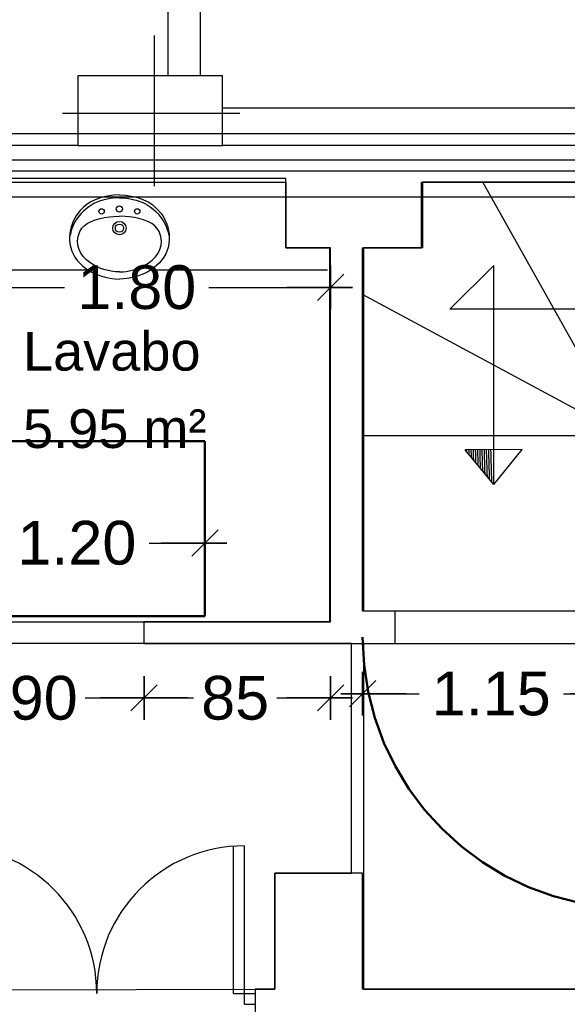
# Model space of a CAD drawing. Header units: metres. Extents: x -1 to 438, y -6 to 57.
# Tile 25 of 33: x 409.26 to 411.76, y 24.3 to 28.8. Entities that reach past the tile are written whole.
import ezdxf

# ---------------------------------------------------------------- set-up
doc = ezdxf.new("R2010")
doc.units = ezdxf.units.M
doc.header["$PDMODE"] = 65
doc.linetypes.add('CONTINUA', pattern=[0])
doc.linetypes.add('VERDECKT', pattern=[9.525, 6.35, -3.175])
for name, color, linetype, lineweight in [('PB COTES', 7, 'CONTINUA', 25), ('PB ESCALES 2D', 7, 'CONTINUA', 25), ('PB LOCALS', 7, 'CONTINUA', 25), ('PB MOBLES', 7, 'CONTINUA', 25), ('PB MURS++', 7, 'CONTINUA', 25), ('PC MURS ACTUAL', 7, 'CONTINUA', 25)]:
    doc.layers.add(name, color=color, linetype=linetype, lineweight=lineweight)
doc.styles.add('ARIAL', font='arial.ttf')
doc.dimstyles.new('DIMSTYLE_4', dxfattribs={"dimtxt": 0.2, "dimasz": 0.2, "dimexe": 0, "dimexo": 1e-06, "dimgap": 0.1, "dimtad": 0, "dimdec": 0, "dimlfac": 100, "dimrnd": 1, "dimzin": 4, "dimdsep": 46, "dimtxsty": 'ARIAL', "dimblk1": 'ALL_ML_STRICH', "dimblk2": 'ALL_ML_STRICH', "dimsah": 1, "dimcen": 0, "dimse1": 1, "dimse2": 1, "dimclrd": 2, "dimclre": 2, "dimclrt": 2, "dimadec": 0, "dimazin": 0, "dimtfac": 1, "dimtdec": 0, "dimtix": 1, "dimtmove": 2, "dimatfit": 3, "dimfxl": 0, "dimtzin": 0, "dimlwd": 0, "dimlwe": 35, "dimarcsym": 0})
doc.dimstyles.new('DIMSTYLE_5', dxfattribs={"dimtxt": 0.2, "dimasz": 0.2, "dimexe": 0, "dimexo": 1e-06, "dimgap": 0.1, "dimtad": 0, "dimrnd": 0.01, "dimzin": 4, "dimdsep": 46, "dimtxsty": 'ARIAL', "dimblk1": 'ALL_ML_STRICH', "dimblk2": 'ALL_ML_STRICH', "dimsah": 1, "dimcen": 0, "dimse1": 1, "dimse2": 1, "dimclrd": 2, "dimclre": 2, "dimclrt": 2, "dimadec": 0, "dimazin": 0, "dimtfac": 1, "dimtdec": 0, "dimtix": 1, "dimtmove": 2, "dimatfit": 3, "dimfxl": 0, "dimtzin": 0, "dimlwd": 0, "dimlwe": 35, "dimarcsym": 0})

# ---------------------------------------------------------------- blocks, each defined once
blk = doc.blocks.new('ALL_ML_STRICH')
at = {"color": 0, "linetype": 'ByBlock', "lineweight": -2}
for p, q in [((0, -0.5), (0, 0.5)), ((-0.3, -0.3), (0.3, 0.3)), ((-1, 0), (0.5, 0))]:
    blk.add_line(p, q, dxfattribs=at)
blk = doc.blocks.new('*D55')
at = {"layer": 'DEFPOINTS', "color": 2, "linetype": 'CONTINUA', "lineweight": 35, "transparency": 33554687}
for p in [(410.8271, 26.1302), (411.9764, 26.1008), (410.8271, 25.7212)]:
    blk.add_point(p, dxfattribs=at)
at = {"layer": 'PB COTES', "color": 2, "linetype": 'CONTINUA', "lineweight": -2, "transparency": 33554687}
for p, q in [((410.8271, 25.7212), (411.0855, 25.7212)), ((411.7455, 25.7212), (411.9764, 25.7212))]:
    blk.add_line(p, q, dxfattribs=at)
at = {"layer": 'PB COTES', "color": 2, "linetype": 'CONTINUA', "lineweight": 35, "transparency": 33554687, "xscale": 0.2, "yscale": 0.2, "zscale": 0.2, "rotation": 180}
blk.add_blockref('ALL_ML_STRICH', (410.8271, 25.7212), dxfattribs=at)
at = {"layer": 'PB COTES', "color": 2, "linetype": 'CONTINUA', "lineweight": 35, "transparency": 33554687, "xscale": 0.2, "yscale": 0.2, "zscale": 0.2}
blk.add_blockref('ALL_ML_STRICH', (411.9764, 25.7212), dxfattribs=at)
at = {"layer": 'PB COTES', "color": 2, "linetype": 'CONTINUA', "lineweight": 35, "transparency": 33554687, "insert": (411.4155, 25.7212), "char_height": 0.2, "width": 0.8, "attachment_point": 5, "style": 'ARIAL'}
blk.add_mtext('\\A1;{\\A1;{1.15\\H0.132000;\\S^ ;}}', dxfattribs=at)
blk = doc.blocks.new('*D112')
at = {"layer": 'DEFPOINTS', "color": 2, "linetype": 'CONTINUA', "lineweight": 35, "transparency": 33554687}
for p in [(408.8793, 28.0782), (410.6806, 27.7608), (408.8793, 27.5799)]:
    blk.add_point(p, dxfattribs=at)
at = {"layer": 'PB COTES', "color": 2, "linetype": 'CONTINUA', "lineweight": -2, "transparency": 33554687}
for p, q in [((408.8793, 27.5799), (409.4647, 27.5799)), ((410.1247, 27.5799), (410.6806, 27.5799))]:
    blk.add_line(p, q, dxfattribs=at)
at = {"layer": 'PB COTES', "color": 2, "linetype": 'CONTINUA', "lineweight": 35, "transparency": 33554687, "xscale": 0.2, "yscale": 0.2, "zscale": 0.2, "rotation": 180}
blk.add_blockref('ALL_ML_STRICH', (408.8793, 27.5799), dxfattribs=at)
at = {"layer": 'PB COTES', "color": 2, "linetype": 'CONTINUA', "lineweight": 35, "transparency": 33554687, "xscale": 0.2, "yscale": 0.2, "zscale": 0.2}
blk.add_blockref('ALL_ML_STRICH', (410.6806, 27.5799), dxfattribs=at)
at = {"layer": 'PB COTES', "color": 2, "linetype": 'CONTINUA', "lineweight": 35, "transparency": 33554687, "insert": (409.7947, 27.5799), "char_height": 0.2, "width": 0.8, "attachment_point": 5, "style": 'ARIAL'}
blk.add_mtext('\\A1;{\\A1;{1.80\\H0.132000;\\S^ ;}}', dxfattribs=at)
blk = doc.blocks.new('*D131')
at = {"layer": 'DEFPOINTS', "color": 2, "linetype": 'CONTINUA', "lineweight": 35, "transparency": 33554687}
for p in [(408.928, 25.9508), (409.8279, 25.9508), (408.928, 25.7025)]:
    blk.add_point(p, dxfattribs=at)
at = {"layer": 'PB COTES', "color": 2, "linetype": 'CONTINUA', "lineweight": -2, "transparency": 33554687}
for p, q in [((408.928, 25.7025), (409.1792, 25.7025)), ((409.5592, 25.7025), (409.8279, 25.7025))]:
    blk.add_line(p, q, dxfattribs=at)
at = {"layer": 'PB COTES', "color": 2, "linetype": 'CONTINUA', "lineweight": 35, "transparency": 33554687, "xscale": 0.2, "yscale": 0.2, "zscale": 0.2, "rotation": 180}
blk.add_blockref('ALL_ML_STRICH', (408.928, 25.7025), dxfattribs=at)
at = {"layer": 'PB COTES', "color": 2, "linetype": 'CONTINUA', "lineweight": 35, "transparency": 33554687, "xscale": 0.2, "yscale": 0.2, "zscale": 0.2}
blk.add_blockref('ALL_ML_STRICH', (409.8279, 25.7025), dxfattribs=at)
at = {"layer": 'PB COTES', "color": 2, "linetype": 'CONTINUA', "lineweight": 35, "transparency": 33554687, "insert": (409.3692, 25.7015), "char_height": 0.2, "width": 0.4, "attachment_point": 5, "style": 'ARIAL'}
blk.add_mtext('\\A1;{90}', dxfattribs=at)
blk = doc.blocks.new('*D132')
at = {"layer": 'DEFPOINTS', "color": 2, "linetype": 'CONTINUA', "lineweight": 35, "transparency": 33554687}
for p in [(410.6806, 26.0508), (409.8279, 25.9508), (409.8279, 25.7025)]:
    blk.add_point(p, dxfattribs=at)
at = {"layer": 'PB COTES', "color": 2, "linetype": 'CONTINUA', "lineweight": -2, "transparency": 33554687}
for p, q in [((409.8279, 25.7025), (410.0544, 25.7025)), ((410.4344, 25.7025), (410.6806, 25.7025))]:
    blk.add_line(p, q, dxfattribs=at)
at = {"layer": 'PB COTES', "color": 2, "linetype": 'CONTINUA', "lineweight": 35, "transparency": 33554687, "xscale": 0.2, "yscale": 0.2, "zscale": 0.2, "rotation": 180}
blk.add_blockref('ALL_ML_STRICH', (409.8279, 25.7025), dxfattribs=at)
at = {"layer": 'PB COTES', "color": 2, "linetype": 'CONTINUA', "lineweight": 35, "transparency": 33554687, "xscale": 0.2, "yscale": 0.2, "zscale": 0.2}
blk.add_blockref('ALL_ML_STRICH', (410.6806, 25.7025), dxfattribs=at)
at = {"layer": 'PB COTES', "color": 2, "linetype": 'CONTINUA', "lineweight": 35, "transparency": 33554687, "insert": (410.2444, 25.7015), "char_height": 0.2, "width": 0.4, "attachment_point": 5, "style": 'ARIAL'}
blk.add_mtext('\\A1;{85}', dxfattribs=at)
blk = doc.blocks.new('*D137')
at = {"layer": 'DEFPOINTS', "color": 2, "linetype": 'CONTINUA', "lineweight": 35, "transparency": 33554687}
for p in [(408.9061, 26.4108), (408.9061, 26.3713), (410.1061, 26.3439)]:
    blk.add_point(p, dxfattribs=at)
at = {"layer": 'PB COTES', "color": 2, "linetype": 'CONTINUA', "lineweight": -2, "transparency": 33554687}
for p, q in [((408.9061, 26.4108), (409.1908, 26.4108)), ((409.8508, 26.4108), (410.1061, 26.4108))]:
    blk.add_line(p, q, dxfattribs=at)
at = {"layer": 'PB COTES', "color": 2, "linetype": 'CONTINUA', "lineweight": 35, "transparency": 33554687, "xscale": 0.2, "yscale": 0.2, "zscale": 0.2, "rotation": 180}
blk.add_blockref('ALL_ML_STRICH', (408.9061, 26.4108), dxfattribs=at)
at = {"layer": 'PB COTES', "color": 2, "linetype": 'CONTINUA', "lineweight": 35, "transparency": 33554687, "xscale": 0.2, "yscale": 0.2, "zscale": 0.2}
blk.add_blockref('ALL_ML_STRICH', (410.1061, 26.4108), dxfattribs=at)
at = {"layer": 'PB COTES', "color": 2, "linetype": 'CONTINUA', "lineweight": 35, "transparency": 33554687, "insert": (409.5208, 26.4108), "char_height": 0.2, "width": 0.8, "attachment_point": 5, "style": 'ARIAL'}
blk.add_mtext('\\A1;{\\A1;{1.20\\H0.132000;\\S^ ;}}', dxfattribs=at)

msp = doc.modelspace()

# ---------------------------------------------------------------- linework, layer by layer
at = {"layer": 'PB ESCALES 2D', "color": 7, "linetype": 'CONTINUA', "lineweight": 25, "transparency": 33554687}
for p, q in [((408.87645, 28.06078), (410.47645, 28.06078)), ((412.02645, 26.90078), (411.37691, 28.06078)), ((409.58477, 27.97105), (409.5674, 27.95999)), ((409.60493, 27.9809), (409.58477, 27.97105)), ((409.6318, 27.99058), (409.60493, 27.9809)), ((409.62496, 27.97463), (409.60832, 27.96798)), ((409.63948, 27.97927), (409.62496, 27.97463)), ((409.66132, 27.9979), (409.6318, 27.99058)), ((409.66, 27.98435), (409.63948, 27.97927)), ((409.67386, 27.98685), (409.66, 27.98435)), ((409.68787, 28.00173), (409.66132, 27.9979)), ((409.69414, 27.98919), (409.67386, 27.98685)), ((409.71537, 28.00305), (409.68787, 28.00173)), ((409.71537, 27.99002), (409.69414, 27.98919)), ((409.71537, 28.00305), (409.74287, 28.00173)), ((409.71537, 27.99002), (409.7366, 27.98919)), ((409.7366, 27.98919), (409.75687, 27.98685)), ((409.74287, 28.00173), (409.76942, 27.9979)), ((409.75687, 27.98685), (409.77074, 27.98435)), ((409.76942, 27.9979), (409.79894, 27.99058)), ((409.77074, 27.98435), (409.79126, 27.97927)), ((409.79126, 27.97927), (409.80578, 27.97463)), ((409.79894, 27.99058), (409.8258, 27.9809)), ((409.80578, 27.97463), (409.82242, 27.96798)), ((409.8258, 27.9809), (409.84597, 27.97105)), ((409.84597, 27.97105), (409.86334, 27.95999)), ((409.53602, 27.93185), (409.52498, 27.91831)), ((409.55174, 27.94751), (409.53602, 27.93185)), ((409.54921, 27.92757), (409.53815, 27.91597)), ((409.56119, 27.93834), (409.54921, 27.92757)), ((409.5674, 27.95999), (409.55174, 27.94751)), ((409.57486, 27.94881), (409.56119, 27.93834)), ((409.58892, 27.95787), (409.57486, 27.94881)), ((409.59867, 27.96327), (409.58892, 27.95787)), ((409.60832, 27.96798), (409.59867, 27.96327)), ((409.82242, 27.96798), (409.83207, 27.96327)), ((409.83207, 27.96327), (409.84182, 27.95787)), ((409.84182, 27.95787), (409.85588, 27.94881)), ((409.85588, 27.94881), (409.86955, 27.93834)), ((409.86334, 27.95999), (409.879, 27.94751)), ((409.86955, 27.93834), (409.88153, 27.92757)), ((409.879, 27.94751), (409.89472, 27.93185)), ((409.88153, 27.92757), (409.89259, 27.91597)), ((409.89472, 27.93185), (409.90576, 27.91831)), ((409.50577, 27.8863), (409.49867, 27.86925)), ((409.51216, 27.87929), (409.50387, 27.86277)), ((409.51091, 27.89636), (409.50577, 27.8863)), ((409.51697, 27.90663), (409.51091, 27.89636)), ((409.52108, 27.89383), (409.51216, 27.87929)), ((409.52498, 27.91831), (409.51697, 27.90663)), ((409.53815, 27.91597), (409.52108, 27.89383)), ((409.56718, 27.87221), (409.58246, 27.8806)), ((409.58246, 27.8806), (409.60487, 27.88863)), ((409.60487, 27.88863), (409.62692, 27.89485)), ((409.62692, 27.89485), (409.64699, 27.89925)), ((409.64699, 27.89925), (409.67064, 27.90295)), ((409.67064, 27.90295), (409.68918, 27.90475)), ((409.68918, 27.90475), (409.71537, 27.90569)), ((409.74156, 27.90475), (409.71537, 27.90569)), ((409.7601, 27.90295), (409.74156, 27.90475)), ((409.78375, 27.89925), (409.7601, 27.90295)), ((409.80381, 27.89485), (409.78375, 27.89925)), ((409.82587, 27.88863), (409.80381, 27.89485)), ((409.84828, 27.8806), (409.82587, 27.88863)), ((409.86356, 27.87221), (409.84828, 27.8806)), ((409.89259, 27.91597), (409.90966, 27.89383)), ((409.90576, 27.91831), (409.91377, 27.90663)), ((409.90966, 27.89383), (409.91857, 27.87929)), ((409.91377, 27.90663), (409.91983, 27.89636)), ((409.91857, 27.87929), (409.92686, 27.86277)), ((409.91983, 27.89636), (409.92497, 27.8863)), ((409.92497, 27.8863), (409.93207, 27.86925)), ((409.49055, 27.83934), (409.48838, 27.82451)), ((409.49456, 27.85648), (409.49055, 27.83934)), ((409.49664, 27.84434), (409.49322, 27.83324)), ((409.49867, 27.86925), (409.49456, 27.85648)), ((409.50387, 27.86277), (409.49664, 27.84434)), ((409.52599, 27.81281), (409.53412, 27.83497)), ((409.53412, 27.83497), (409.54382, 27.85031)), ((409.54382, 27.85031), (409.55429, 27.86191)), ((409.55429, 27.86191), (409.56718, 27.87221)), ((409.87645, 27.86191), (409.86356, 27.87221)), ((409.88692, 27.85031), (409.87645, 27.86191)), ((409.89661, 27.83497), (409.88692, 27.85031)), ((409.90475, 27.81281), (409.89661, 27.83497)), ((409.92686, 27.86277), (409.9341, 27.84434)), ((409.93207, 27.86925), (409.93617, 27.85648)), ((409.9341, 27.84434), (409.93752, 27.83324)), ((409.93617, 27.85648), (409.94019, 27.83934)), ((409.94019, 27.83934), (409.94236, 27.82451)), ((409.48751, 27.81306), (409.48739, 27.79915)), ((409.48739, 27.79915), (409.48927, 27.7791)), ((409.48838, 27.82451), (409.48751, 27.81306)), ((409.49322, 27.83324), (409.48937, 27.81695)), ((409.52334, 27.79158), (409.52599, 27.81281)), ((409.52482, 27.77286), (409.52334, 27.79158)), ((409.9074, 27.79158), (409.90475, 27.81281)), ((409.90592, 27.77286), (409.9074, 27.79158)), ((409.93752, 27.83324), (409.94137, 27.81695)), ((409.94335, 27.79915), (409.94147, 27.7791)), ((409.94236, 27.82451), (409.94323, 27.81306)), ((409.94323, 27.81306), (409.94335, 27.79915)), ((409.48927, 27.7791), (409.4927, 27.7627)), ((409.4927, 27.7627), (409.49825, 27.74559)), ((409.49825, 27.74559), (409.50372, 27.73303)), ((409.53062, 27.75271), (409.52482, 27.77286)), ((409.53841, 27.73731), (409.53062, 27.75271)), ((409.89233, 27.73731), (409.90012, 27.75271)), ((409.90012, 27.75271), (409.90592, 27.77286)), ((409.93249, 27.74559), (409.92702, 27.73303)), ((409.93804, 27.7627), (409.93249, 27.74559)), ((409.94147, 27.7791), (409.93804, 27.7627)), ((409.50372, 27.73303), (409.51194, 27.71815)), ((409.51194, 27.71815), (409.52404, 27.70124)), ((409.52404, 27.70124), (409.53364, 27.69049)), ((409.55063, 27.72021), (409.53841, 27.73731)), ((409.56588, 27.70492), (409.55063, 27.72021)), ((409.5793, 27.69453), (409.56588, 27.70492)), ((409.85144, 27.69453), (409.86486, 27.70492)), ((409.86486, 27.70492), (409.88011, 27.72021)), ((409.88011, 27.72021), (409.89233, 27.73731)), ((409.9067, 27.70124), (409.8971, 27.69049)), ((409.9188, 27.71815), (409.9067, 27.70124)), ((409.92702, 27.73303), (409.9188, 27.71815)), ((408.87645, 27.66078), (409.57102, 27.66078)), ((409.53364, 27.69049), (409.54528, 27.67967)), ((409.54528, 27.67967), (409.55609, 27.67115)), ((409.55609, 27.67115), (409.57107, 27.66074)), ((409.57107, 27.66074), (409.58617, 27.6517)), ((409.59209, 27.686), (409.5793, 27.69453)), ((409.61128, 27.67529), (409.59209, 27.686)), ((409.62588, 27.66865), (409.61128, 27.67529)), ((409.64448, 27.66184), (409.62588, 27.66865)), ((409.66346, 27.65667), (409.64448, 27.66184)), ((409.68534, 27.65277), (409.66346, 27.65667)), ((409.7454, 27.65277), (409.76727, 27.65667)), ((409.76727, 27.65667), (409.78626, 27.66184)), ((409.78626, 27.66184), (409.80486, 27.66865)), ((409.80486, 27.66865), (409.81946, 27.67529)), ((409.81946, 27.67529), (409.83865, 27.686)), ((409.83865, 27.686), (409.85144, 27.69453)), ((409.85966, 27.66074), (409.84457, 27.6517)), ((409.87465, 27.67115), (409.85966, 27.66074)), ((409.85966, 27.66078), (410.66693, 27.66078)), ((409.88546, 27.67967), (409.87465, 27.67115)), ((409.8971, 27.69049), (409.88546, 27.67967)), ((411.22645, 27.48078), (411.42645, 27.68078)), ((411.42645, 26.67924), (411.42645, 27.68078)), ((409.58617, 27.6517), (409.6013, 27.64392)), ((409.6013, 27.64392), (409.6136, 27.63847)), ((409.6136, 27.63847), (409.62887, 27.63269)), ((409.62887, 27.63269), (409.64486, 27.62776)), ((409.64486, 27.62776), (409.66388, 27.62328)), ((409.66388, 27.62328), (409.68128, 27.62044)), ((409.68128, 27.62044), (409.69654, 27.61892)), ((409.69797, 27.65148), (409.68534, 27.65277)), ((409.69654, 27.61892), (409.71537, 27.61825)), ((409.71537, 27.65083), (409.69797, 27.65148)), ((409.71537, 27.65083), (409.73276, 27.65148)), ((409.7342, 27.61892), (409.71537, 27.61825)), ((409.73276, 27.65148), (409.7454, 27.65277)), ((409.74945, 27.62044), (409.7342, 27.61892)), ((409.76686, 27.62328), (409.74945, 27.62044)), ((409.78588, 27.62776), (409.76686, 27.62328)), ((409.80187, 27.63269), (409.78588, 27.62776)), ((409.81713, 27.63847), (409.80187, 27.63269)), ((409.82944, 27.64392), (409.81713, 27.63847)), ((409.84457, 27.6517), (409.82944, 27.64392)), ((412.02645, 26.90078), (410.82645, 27.54768)), ((413.41551, 27.48078), (411.22645, 27.48078)), ((412.02645, 26.90078), (410.82645, 26.90078)), ((411.55638, 26.83922), (411.29652, 26.83729)), ((411.42764, 26.67779), (411.29652, 26.83729)), ((411.42764, 26.67779), (411.55638, 26.83922))]:
    msp.add_line(p, q, dxfattribs=at)
for centre, radius in [((409.63392, 27.92768), 0.01222), ((409.71537, 27.93827), 0.01425), ((409.79682, 27.92768), 0.01222), ((409.71537, 27.85112), 0.03054), ((409.71537, 27.85112), 0.01873)]:
    msp.add_circle(centre, radius, dxfattribs=at)
for radius, start, end in [(8.24935, 181.249219, 181.301617), (8.23935, 181.250219, 181.390325), (8.22935, 181.251222, 181.479425), (8.21935, 181.252225, 181.568919), (8.20935, 181.253233, 181.658814), (8.19935, 181.254242, 181.749111), (8.18935, 181.255253, 181.839811), (8.17935, 181.256267, 181.930925), (8.16935, 181.257283, 182.022447), (8.15935, 181.258303, 182.114392), (8.14935, 181.259325, 182.206753), (8.13935, 181.26035, 182.299539)]:
    msp.add_arc((419.5499, 27.01718), radius, start, end, dxfattribs=at)
at = {"layer": 'PB LOCALS', "color": 7, "linetype": 'CONTINUA', "lineweight": 25, "transparency": 33554687}
for p, q in [((410.47645, 28.07825), (408.87645, 28.07825)), ((410.47645, 27.76078), (410.47645, 28.07825)), ((415.78058, 28.06078), (411.10058, 28.06078)), ((411.10058, 28.06078), (411.10058, 27.76078)), ((410.68058, 27.76078), (410.47645, 27.76078)), ((410.68058, 26.05078), (410.68058, 27.76078)), ((411.10058, 27.76078), (410.83058, 27.76078)), ((410.83058, 27.76078), (410.83058, 26.10078)), ((410.83058, 26.10078), (411.97645, 26.10079)), ((408.87645, 26.05078), (410.68058, 26.05078)), ((410.77645, 25.95078), (403.35645, 25.95078)), ((410.77645, 24.90078), (410.77645, 25.95078)), ((412.03182, 25.94948), (410.83058, 25.94948)), ((410.83058, 25.94948), (410.83058, 24.37078)), ((410.42645, 24.37078), (410.42645, 24.90078)), ((410.42645, 24.90078), (410.77645, 24.90078)), ((404.35645, 24.35078), (410.42645, 24.37078)), ((410.83058, 24.37078), (412.03182, 24.37078))]:
    msp.add_line(p, q, dxfattribs=at)
at = {"layer": 'PB MOBLES', "color": 202, "linetype": 'VERDECKT', "lineweight": 50, "transparency": 33554687}
for p, q in [((410.10605, 26.87625), (408.90605, 26.87625)), ((410.10605, 26.07625), (410.10605, 26.87625)), ((408.90605, 26.07625), (410.10605, 26.07625))]:
    msp.add_line(p, q, dxfattribs=at)
msp.add_arc((412.06894, 25.98087), 1.24175, 180, 270, dxfattribs=at)
at = {"layer": 'PB MURS++', "color": 7, "linetype": 'CONTINUA', "lineweight": 25, "transparency": 33554687}
for p, q in [((409.93645, 31.61979), (409.93645, 28.54979)), ((410.08645, 28.54979), (410.08645, 31.46979)), ((409.87642, 28.04286), (409.87642, 28.73286)), ((409.52645, 28.54979), (410.18645, 28.54979)), ((409.52645, 28.22979), (409.52645, 28.54979)), ((410.18645, 28.22979), (410.18645, 28.54979)), ((409.45556, 28.37632), (410.26562, 28.37632)), ((410.18645, 28.40078), (415.14645, 28.40078)), ((409.52645, 28.22979), (407.27645, 28.22979)), ((409.52645, 28.22979), (410.18645, 28.22979)), ((415.14645, 28.22979), (410.18645, 28.22979)), ((408.87645, 28.06078), (410.47645, 28.06078)), ((410.47645, 28.06078), (410.47645, 27.76078)), ((411.09645, 28.06078), (415.77645, 28.06078)), ((411.09645, 27.76078), (411.09645, 28.06078)), ((412.02645, 26.90078), (411.37691, 28.06078)), ((409.58477, 27.97105), (409.5674, 27.95999)), ((409.60493, 27.9809), (409.58477, 27.97105)), ((409.6318, 27.99058), (409.60493, 27.9809)), ((409.62496, 27.97463), (409.60832, 27.96798)), ((409.63948, 27.97927), (409.62496, 27.97463)), ((409.66132, 27.9979), (409.6318, 27.99058)), ((409.66, 27.98435), (409.63948, 27.97927)), ((409.67386, 27.98685), (409.66, 27.98435)), ((409.68787, 28.00173), (409.66132, 27.9979)), ((409.69414, 27.98919), (409.67386, 27.98685)), ((409.71537, 28.00305), (409.68787, 28.00173)), ((409.71537, 27.99002), (409.69414, 27.98919)), ((409.71537, 28.00305), (409.74287, 28.00173)), ((409.71537, 27.99002), (409.7366, 27.98919)), ((409.7366, 27.98919), (409.75687, 27.98685)), ((409.74287, 28.00173), (409.76942, 27.9979)), ((409.75687, 27.98685), (409.77074, 27.98435)), ((409.76942, 27.9979), (409.79894, 27.99058)), ((409.77074, 27.98435), (409.79126, 27.97927)), ((409.79126, 27.97927), (409.80578, 27.97463)), ((409.79894, 27.99058), (409.8258, 27.9809)), ((409.80578, 27.97463), (409.82242, 27.96798)), ((409.8258, 27.9809), (409.84597, 27.97105)), ((409.84597, 27.97105), (409.86334, 27.95999)), ((409.53602, 27.93185), (409.52498, 27.91831)), ((409.55174, 27.94751), (409.53602, 27.93185)), ((409.54921, 27.92757), (409.53815, 27.91597)), ((409.56119, 27.93834), (409.54921, 27.92757)), ((409.5674, 27.95999), (409.55174, 27.94751)), ((409.57486, 27.94881), (409.56119, 27.93834)), ((409.58892, 27.95787), (409.57486, 27.94881)), ((409.59867, 27.96327), (409.58892, 27.95787)), ((409.60832, 27.96798), (409.59867, 27.96327)), ((409.82242, 27.96798), (409.83207, 27.96327)), ((409.83207, 27.96327), (409.84182, 27.95787)), ((409.84182, 27.95787), (409.85588, 27.94881)), ((409.85588, 27.94881), (409.86955, 27.93834)), ((409.86334, 27.95999), (409.879, 27.94751)), ((409.86955, 27.93834), (409.88153, 27.92757)), ((409.879, 27.94751), (409.89472, 27.93185)), ((409.88153, 27.92757), (409.89259, 27.91597)), ((409.89472, 27.93185), (409.90576, 27.91831)), ((409.50577, 27.8863), (409.49867, 27.86925)), ((409.51216, 27.87929), (409.50387, 27.86277)), ((409.51091, 27.89636), (409.50577, 27.8863)), ((409.51697, 27.90663), (409.51091, 27.89636)), ((409.52108, 27.89383), (409.51216, 27.87929)), ((409.52498, 27.91831), (409.51697, 27.90663)), ((409.53815, 27.91597), (409.52108, 27.89383)), ((409.56718, 27.87221), (409.58246, 27.8806)), ((409.58246, 27.8806), (409.60487, 27.88863)), ((409.60487, 27.88863), (409.62692, 27.89485)), ((409.62692, 27.89485), (409.64699, 27.89925)), ((409.64699, 27.89925), (409.67064, 27.90295)), ((409.67064, 27.90295), (409.68918, 27.90475)), ((409.68918, 27.90475), (409.71537, 27.90569)), ((409.74156, 27.90475), (409.71537, 27.90569)), ((409.7601, 27.90295), (409.74156, 27.90475)), ((409.78375, 27.89925), (409.7601, 27.90295)), ((409.80381, 27.89485), (409.78375, 27.89925)), ((409.82587, 27.88863), (409.80381, 27.89485)), ((409.84828, 27.8806), (409.82587, 27.88863)), ((409.86356, 27.87221), (409.84828, 27.8806)), ((409.89259, 27.91597), (409.90966, 27.89383)), ((409.90576, 27.91831), (409.91377, 27.90663)), ((409.90966, 27.89383), (409.91857, 27.87929)), ((409.91377, 27.90663), (409.91983, 27.89636)), ((409.91857, 27.87929), (409.92686, 27.86277)), ((409.91983, 27.89636), (409.92497, 27.8863)), ((409.92497, 27.8863), (409.93207, 27.86925)), ((409.49055, 27.83934), (409.48838, 27.82451)), ((409.49456, 27.85648), (409.49055, 27.83934)), ((409.49664, 27.84434), (409.49322, 27.83324)), ((409.49867, 27.86925), (409.49456, 27.85648)), ((409.50387, 27.86277), (409.49664, 27.84434)), ((409.52599, 27.81281), (409.53412, 27.83497)), ((409.53412, 27.83497), (409.54382, 27.85031)), ((409.54382, 27.85031), (409.55429, 27.86191)), ((409.55429, 27.86191), (409.56718, 27.87221)), ((409.87645, 27.86191), (409.86356, 27.87221)), ((409.88692, 27.85031), (409.87645, 27.86191)), ((409.89661, 27.83497), (409.88692, 27.85031)), ((409.90475, 27.81281), (409.89661, 27.83497)), ((409.92686, 27.86277), (409.9341, 27.84434)), ((409.93207, 27.86925), (409.93617, 27.85648)), ((409.9341, 27.84434), (409.93752, 27.83324)), ((409.93617, 27.85648), (409.94019, 27.83934)), ((409.94019, 27.83934), (409.94236, 27.82451)), ((409.48751, 27.81306), (409.48739, 27.79915)), ((409.48739, 27.79915), (409.48927, 27.7791)), ((409.48838, 27.82451), (409.48751, 27.81306)), ((409.49322, 27.83324), (409.48937, 27.81695)), ((409.52334, 27.79158), (409.52599, 27.81281)), ((409.52482, 27.77286), (409.52334, 27.79158)), ((409.9074, 27.79158), (409.90475, 27.81281)), ((409.90592, 27.77286), (409.9074, 27.79158)), ((409.93752, 27.83324), (409.94137, 27.81695)), ((409.94335, 27.79915), (409.94147, 27.7791)), ((409.94236, 27.82451), (409.94323, 27.81306)), ((409.94323, 27.81306), (409.94335, 27.79915)), ((409.48927, 27.7791), (409.4927, 27.7627)), ((409.4927, 27.7627), (409.49825, 27.74559)), ((409.49825, 27.74559), (409.50372, 27.73303)), ((409.53062, 27.75271), (409.52482, 27.77286)), ((409.53841, 27.73731), (409.53062, 27.75271)), ((409.89233, 27.73731), (409.90012, 27.75271)), ((409.90012, 27.75271), (409.90592, 27.77286)), ((409.93249, 27.74559), (409.92702, 27.73303)), ((409.93804, 27.7627), (409.93249, 27.74559)), ((409.94147, 27.7791), (409.93804, 27.7627)), ((410.47645, 27.76078), (410.67645, 27.76078)), ((410.67645, 27.76078), (410.67645, 26.05078)), ((410.82645, 26.10078), (410.82645, 27.76078)), ((410.82645, 27.76078), (411.09645, 27.76078)), ((409.50372, 27.73303), (409.51194, 27.71815)), ((409.51194, 27.71815), (409.52404, 27.70124)), ((409.52404, 27.70124), (409.53364, 27.69049)), ((409.55063, 27.72021), (409.53841, 27.73731)), ((409.56588, 27.70492), (409.55063, 27.72021)), ((409.5793, 27.69453), (409.56588, 27.70492)), ((409.85144, 27.69453), (409.86486, 27.70492)), ((409.86486, 27.70492), (409.88011, 27.72021)), ((409.88011, 27.72021), (409.89233, 27.73731)), ((409.9067, 27.70124), (409.8971, 27.69049)), ((409.9188, 27.71815), (409.9067, 27.70124)), ((409.92702, 27.73303), (409.9188, 27.71815)), ((408.87645, 27.66078), (409.57102, 27.66078)), ((409.53364, 27.69049), (409.54528, 27.67967)), ((409.54528, 27.67967), (409.55609, 27.67115)), ((409.55609, 27.67115), (409.57107, 27.66074)), ((409.57107, 27.66074), (409.58617, 27.6517)), ((409.59209, 27.686), (409.5793, 27.69453)), ((409.61128, 27.67529), (409.59209, 27.686)), ((409.62588, 27.66865), (409.61128, 27.67529)), ((409.64448, 27.66184), (409.62588, 27.66865)), ((409.66346, 27.65667), (409.64448, 27.66184)), ((409.68534, 27.65277), (409.66346, 27.65667)), ((409.7454, 27.65277), (409.76727, 27.65667)), ((409.76727, 27.65667), (409.78626, 27.66184)), ((409.78626, 27.66184), (409.80486, 27.66865)), ((409.80486, 27.66865), (409.81946, 27.67529)), ((409.81946, 27.67529), (409.83865, 27.686)), ((409.83865, 27.686), (409.85144, 27.69453)), ((409.85966, 27.66074), (409.84457, 27.6517)), ((409.87465, 27.67115), (409.85966, 27.66074)), ((409.85966, 27.66078), (410.66693, 27.66078)), ((409.88546, 27.67967), (409.87465, 27.67115)), ((409.8971, 27.69049), (409.88546, 27.67967)), ((411.22645, 27.48078), (411.42645, 27.68078)), ((411.42645, 26.67924), (411.42645, 27.68078)), ((409.58617, 27.6517), (409.6013, 27.64392)), ((409.6013, 27.64392), (409.6136, 27.63847)), ((409.6136, 27.63847), (409.62887, 27.63269)), ((409.62887, 27.63269), (409.64486, 27.62776)), ((409.64486, 27.62776), (409.66388, 27.62328)), ((409.66388, 27.62328), (409.68128, 27.62044)), ((409.68128, 27.62044), (409.69654, 27.61892)), ((409.69797, 27.65148), (409.68534, 27.65277)), ((409.69654, 27.61892), (409.71537, 27.61825)), ((409.71537, 27.65083), (409.69797, 27.65148)), ((409.71537, 27.65083), (409.73276, 27.65148)), ((409.7342, 27.61892), (409.71537, 27.61825)), ((409.73276, 27.65148), (409.7454, 27.65277)), ((409.74945, 27.62044), (409.7342, 27.61892)), ((409.76686, 27.62328), (409.74945, 27.62044)), ((409.78588, 27.62776), (409.76686, 27.62328)), ((409.80187, 27.63269), (409.78588, 27.62776)), ((409.81713, 27.63847), (409.80187, 27.63269)), ((409.82944, 27.64392), (409.81713, 27.63847)), ((409.84457, 27.6517), (409.82944, 27.64392)), ((412.02645, 26.90078), (410.82645, 27.54768)), ((413.41551, 27.48078), (411.22645, 27.48078)), ((412.02645, 26.90078), (410.82645, 26.90078)), ((411.55638, 26.83922), (411.29652, 26.83729)), ((411.42764, 26.67779), (411.29652, 26.83729)), ((411.42764, 26.67779), (411.55638, 26.83922)), ((410.82645, 26.10078), (410.97645, 26.10078)), ((410.97645, 25.95078), (410.97645, 26.10078)), ((410.67645, 26.05078), (409.82645, 26.05078)), ((409.82645, 26.05078), (409.82645, 25.95078)), ((409.82645, 25.95078), (410.97645, 25.95078)), ((410.23645, 24.35078), (410.23645, 25.02392)), ((410.28645, 24.30078), (410.28645, 25.02578)), ((410.82645, 24.90078), (410.42645, 24.90078)), ((410.42645, 24.90078), (410.42645, 24.37078)), ((410.82645, 24.37078), (410.82645, 24.90078)), ((410.42645, 24.37078), (410.33645, 24.37078)), ((410.33645, 24.37078), (410.33645, 24.25078)), ((412.02586, 24.37078), (410.82645, 24.37078)), ((410.23645, 24.35078), (410.33645, 24.35078)), ((410.28645, 24.30078), (410.33645, 24.30078))]:
    msp.add_line(p, q, dxfattribs=at)
for centre, radius in [((409.63392, 27.92768), 0.01222), ((409.71537, 27.93827), 0.01425), ((409.79682, 27.92768), 0.01222), ((409.71537, 27.85112), 0.03054), ((409.71537, 27.85112), 0.01873)]:
    msp.add_circle(centre, radius, dxfattribs=at)
for centre, radius, start, end in [((419.5499, 27.01718), 8.24935, 181.249219, 181.301617), ((419.5499, 27.01718), 8.23935, 181.250219, 181.390325), ((419.5499, 27.01718), 8.22935, 181.251222, 181.479425), ((419.5499, 27.01718), 8.21935, 181.252225, 181.568919), ((419.5499, 27.01718), 8.20935, 181.253233, 181.658814), ((419.5499, 27.01718), 8.19935, 181.254242, 181.749111), ((419.5499, 27.01718), 8.18935, 181.255253, 181.839811), ((419.5499, 27.01718), 8.17935, 181.256267, 181.930925), ((419.5499, 27.01718), 8.16935, 181.257283, 182.022447), ((419.5499, 27.01718), 8.15935, 181.258303, 182.114392), ((419.5499, 27.01718), 8.14935, 181.259325, 182.206753), ((419.5499, 27.01718), 8.13935, 181.26035, 182.299539), ((408.93645, 24.35078), 0.675, 0, 90), ((410.28645, 24.35078), 0.675, 90, 180)]:
    msp.add_arc(centre, radius, start, end, dxfattribs=at)
at = {"layer": 'PC MURS ACTUAL', "color": 180, "linetype": 'CONTINUA', "transparency": 33554687}
for p, q in [((405.5978, 28.28359), (421.50779, 28.28359)), ((409.01779, 27.99359), (421.21779, 27.99359))]:
    msp.add_line(p, q, dxfattribs=at)
at = {"layer": 'PC MURS ACTUAL', "linetype": 'CONTINUA', "transparency": 33554687}
for p, q in [((409.0178, 28.16359), (421.38779, 28.16359)), ((409.0178, 28.11359), (421.33779, 28.11359))]:
    msp.add_line(p, q, dxfattribs=at)

# ---------------------------------------------------------------- texts
at = {"layer": 'PB LOCALS', "color": 7, "linetype": 'CONTINUA', "lineweight": 25, "transparency": 33554687, "char_height": 0.1770789, "attachment_point": 7, "style": 'ARIAL'}
for s, insert, width in [('\\W1.00;Lavabo', (409.27466, 27.19706), 0.9064086), ('\\W1.00;5.95 m²', (409.27466, 26.8429), 0.929645)]:
    msp.add_mtext(s, dxfattribs=dict(at, insert=insert, width=width))

# ---------------------------------------------------------------- dimensions: what is measured, and where the dimension line sits
at = {"layer": 'PB COTES', "color": 2, "linetype": 'CONTINUA', "lineweight": 35, "transparency": 33554687}
for base, p1, p2, dimstyle, picture, middle in [((410.68058, 27.57995), (408.87926, 28.07825), (410.68058, 27.76078), 'DIMSTYLE_5', '*D112', (409.79471, 27.57995)), ((410.10605, 26.41085), (408.90605, 26.37131), (410.10605, 26.34394), 'DIMSTYLE_5', '*D137', (409.52084, 26.41085)), ((411.97645, 25.72125), (410.82707, 26.13021), (411.97645, 26.10079), 'DIMSTYLE_5', '*D55', (411.41546, 25.72125)), ((410.68058, 25.70255), (409.8279, 25.95078), (410.68058, 26.05078), 'DIMSTYLE_4', '*D132', (410.24444, 25.70149)), ((409.8279, 25.70255), (408.92798, 25.95078), (409.8279, 25.95078), 'DIMSTYLE_4', '*D131', (409.36923, 25.70149))]:
    dim = msp.add_linear_dim(base=base, p1=p1, p2=p2, dimstyle=dimstyle, override={"dimpost": '<>', "dimclrd": 2, "dimclre": 2, "dimclrt": 2, "dimlwd": 0, "dimlwe": 35}, dxfattribs=at)
    dim.commit()
    dim.dimension.update_dxf_attribs({"geometry": picture, "text_midpoint": middle, "dimtype": 160})

doc.saveas('drawing.dxf')
